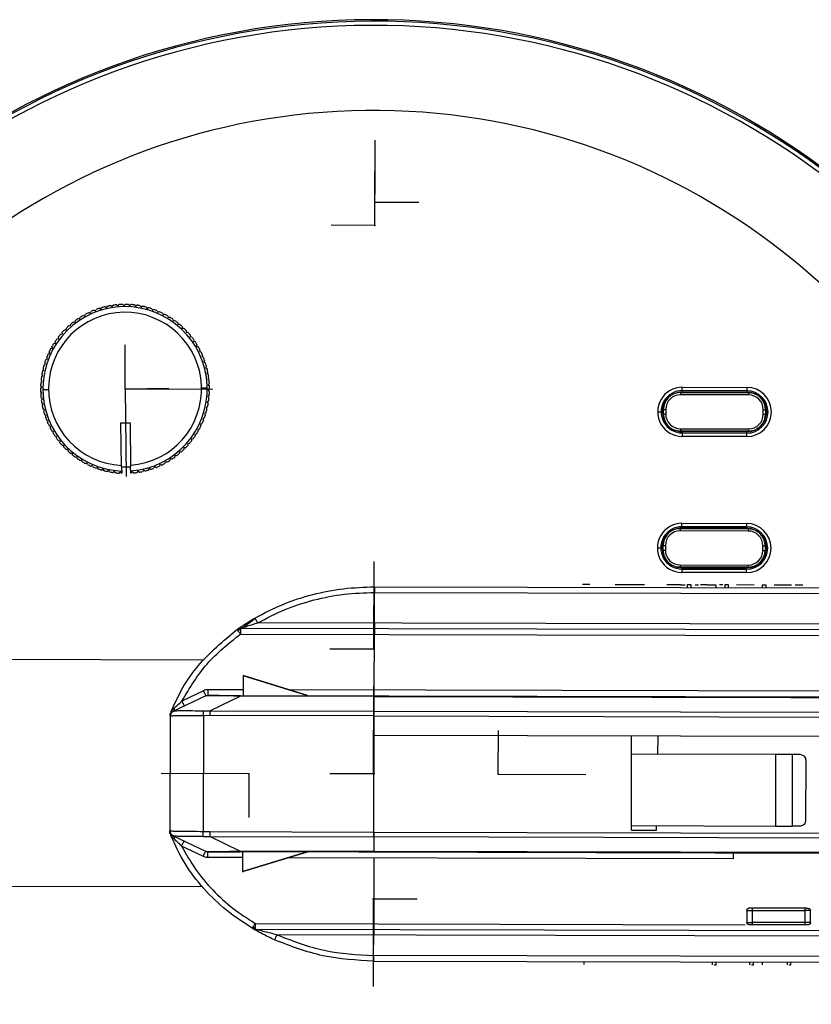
# Model space of a CAD drawing. Header units: millimetres. Extents: x -186 to 172, y -329 to -95.
# Tile 3 of 8: x -117 to -47, y -232 to -145. Entities that reach past the tile are written whole.
import ezdxf

# ---------------------------------------------------------------- set-up
doc = ezdxf.new("R2010")
doc.units = ezdxf.units.MM
doc.header["$PDSIZE"] = -1

msp = doc.modelspace()

# ---------------------------------------------------------------- linework, layer by layer
at = {"color": 7, "linetype": 'Continuous'}
for p, q in [((-85.288, -161.412), (-85.275, -155.943)), ((-85.293, -163.463), (-85.28, -157.993)), ((-85.288, -161.412), (-81.421, -161.422)), ((-85.293, -163.463), (-89.161, -163.453)), ((-107.329, -177.872), (-107.319, -174.004)), ((-107.329, -177.872), (-103.462, -177.819)), ((-107.329, -177.872), (-99.594, -177.891)), ((-107.329, -177.872), (-107.222, -185.607)), ((-85.386, -200.826), (-85.367, -193.091)), ((-85.386, -200.826), (-89.253, -200.817)), ((-85.413, -211.826), (-85.394, -204.091)), ((-85.363, -211.826), (-85.344, -204.091)), ((-74.413, -211.854), (-74.403, -207.986)), ((-74.413, -211.854), (-74.403, -207.986)), ((-96.413, -211.799), (-104.148, -211.78)), ((-96.413, -211.799), (-96.422, -215.667)), ((-85.413, -211.826), (-89.28, -211.817)), ((-85.363, -211.826), (-89.23, -211.817)), ((-74.413, -211.854), (-66.677, -211.873)), ((-74.413, -211.854), (-66.677, -211.873)), ((-85.44, -222.826), (-85.459, -230.562)), ((-85.44, -222.826), (-81.572, -222.836))]:
    msp.add_line(p, q, dxfattribs=at)
at = {"color": 7, "linetype": 'Continuous', "lineweight": 25}
for p, q in [((-110.071, -170.945), (-109.937, -171.006)), ((-109.937, -171.006), (-109.876, -170.871)), ((-109.581, -170.771), (-109.451, -170.841)), ((-109.451, -170.841), (-109.381, -170.71)), ((-109.081, -170.631), (-108.956, -170.71)), ((-108.956, -170.71), (-108.877, -170.585)), ((-108.571, -170.526), (-108.452, -170.614)), ((-108.452, -170.614), (-108.365, -170.495)), ((-108.056, -170.458), (-107.943, -170.553)), ((-107.943, -170.553), (-107.848, -170.44)), ((-107.537, -170.425), (-107.431, -170.528)), ((-107.431, -170.528), (-107.328, -170.422)), ((-107.017, -170.429), (-106.918, -170.539)), ((-106.918, -170.539), (-106.808, -170.44)), ((-106.498, -170.469), (-106.408, -170.585)), ((-106.408, -170.585), (-106.291, -170.495)), ((-105.984, -170.545), (-105.902, -170.667)), ((-105.902, -170.667), (-105.779, -170.585)), ((-105.476, -170.656), (-105.403, -170.784)), ((-105.403, -170.784), (-105.274, -170.711)), ((-104.977, -170.803), (-104.913, -170.936)), ((-104.913, -170.936), (-104.78, -170.872)), ((-104.49, -170.984), (-104.435, -171.122)), ((-111.728, -171.991), (-111.707, -171.844)), ((-111.452, -171.667), (-111.307, -171.698)), ((-111.307, -171.698), (-111.276, -171.554)), ((-111.009, -171.394), (-110.867, -171.436)), ((-110.867, -171.436), (-110.826, -171.294)), ((-110.548, -171.153), (-110.409, -171.204)), ((-110.409, -171.204), (-110.358, -171.066)), ((-104.435, -171.122), (-104.298, -171.067)), ((-104.016, -171.199), (-103.971, -171.34)), ((-103.971, -171.34), (-103.83, -171.295)), ((-103.559, -171.447), (-103.524, -171.59)), ((-103.524, -171.59), (-103.38, -171.555)), ((-103.12, -171.725), (-103.095, -171.871)), ((-103.095, -171.871), (-102.949, -171.846)), ((-112.652, -172.659), (-112.504, -172.66)), ((-112.504, -172.66), (-112.503, -172.512)), ((-112.275, -172.301), (-112.128, -172.312)), ((-112.128, -172.312), (-112.117, -172.164)), ((-111.874, -171.969), (-111.728, -171.991)), ((-102.701, -172.034), (-102.686, -172.181)), ((-102.686, -172.181), (-102.539, -172.166)), ((-102.305, -172.371), (-102.301, -172.519)), ((-102.301, -172.519), (-102.153, -172.514)), ((-101.934, -172.735), (-101.939, -172.882)), ((-113.325, -173.451), (-113.179, -173.431)), ((-113.179, -173.431), (-113.199, -173.285)), ((-113.002, -173.043), (-112.855, -173.034)), ((-112.855, -173.034), (-112.865, -172.886)), ((-101.939, -172.882), (-101.792, -172.888)), ((-101.589, -173.124), (-101.605, -173.27)), ((-101.605, -173.27), (-101.458, -173.286)), ((-101.271, -173.536), (-101.297, -173.681)), ((-113.882, -174.329), (-113.74, -174.288)), ((-113.74, -174.288), (-113.78, -174.146)), ((-113.619, -173.88), (-113.475, -173.85)), ((-113.475, -173.85), (-113.505, -173.705)), ((-101.297, -173.681), (-101.152, -173.707)), ((-100.984, -173.969), (-101.02, -174.112)), ((-101.02, -174.112), (-100.877, -174.148)), ((-100.727, -174.421), (-100.773, -174.561)), ((-114.312, -175.275), (-114.177, -175.215)), ((-114.177, -175.215), (-114.236, -175.08)), ((-114.114, -174.794), (-113.975, -174.744)), ((-113.975, -174.744), (-114.025, -174.605)), ((-100.773, -174.561), (-100.633, -174.607)), ((-100.502, -174.89), (-100.558, -175.027)), ((-100.558, -175.027), (-100.421, -175.082)), ((-114.605, -176.272), (-114.48, -176.194)), ((-114.48, -176.194), (-114.557, -176.069)), ((-114.476, -175.768), (-114.345, -175.7)), ((-114.345, -175.7), (-114.414, -175.569)), ((-100.311, -175.373), (-100.376, -175.506)), ((-100.376, -175.506), (-100.243, -175.571)), ((-100.153, -175.869), (-100.228, -175.997)), ((-100.228, -175.997), (-100.1, -176.071)), ((-114.699, -176.784), (-114.579, -176.697)), ((-114.579, -176.697), (-114.666, -176.577)), ((-100.031, -176.374), (-100.114, -176.497)), ((-100.114, -176.497), (-99.992, -176.58)), ((-99.944, -176.887), (-100.036, -177.003)), ((-100.036, -177.003), (-99.92, -177.095)), ((-114.779, -177.82), (-114.672, -177.718)), ((-114.672, -177.718), (-114.774, -177.611)), ((-114.757, -177.3), (-114.644, -177.206)), ((-114.644, -177.206), (-114.738, -177.092)), ((-100.58, -177.779), (-100.08, -177.772)), ((-99.894, -177.405), (-99.993, -177.514)), ((-99.993, -177.514), (-99.884, -177.613)), ((-99.879, -177.924), (-99.986, -178.027)), ((-58.18, -178.143), (-58.179, -177.728)), ((-58.179, -177.728), (-52.479, -177.742)), ((-52.479, -177.742), (-52.48, -178.158)), ((-114.665, -178.23), (-114.775, -178.131)), ((-114.764, -178.34), (-114.665, -178.23)), ((-114.622, -178.741), (-114.738, -178.65)), ((-114.714, -178.857), (-114.622, -178.741)), ((-114.078, -177.966), (-114.578, -177.973)), ((-99.901, -178.444), (-100.015, -178.539)), ((-100.015, -178.539), (-99.92, -178.652)), ((-99.986, -178.027), (-99.884, -178.133)), ((-58.524, -178.202), (-58.18, -178.168)), ((-58.338, -178.191), (-58.339, -178.391)), ((-52.339, -178.406), (-58.339, -178.391)), ((-58.338, -178.191), (-52.338, -178.206)), ((-52.48, -178.158), (-58.18, -178.143)), ((-58.18, -178.168), (-52.48, -178.183)), ((-52.479, -178.041), (-58.179, -178.027)), ((-52.338, -178.206), (-52.339, -178.406)), ((-114.544, -179.248), (-114.666, -179.165)), ((-114.627, -179.37), (-114.544, -179.248)), ((-114.43, -179.748), (-114.558, -179.673)), ((-100.053, -179.472), (-100.178, -179.55)), ((-100.178, -179.55), (-100.101, -179.676)), ((-99.959, -178.961), (-100.079, -179.047)), ((-100.079, -179.047), (-99.992, -179.167)), ((-59.843, -180.088), (-59.842, -179.688)), ((-59.842, -179.688), (-59.642, -179.688)), ((-114.505, -179.875), (-114.43, -179.748)), ((-114.282, -180.238), (-114.415, -180.173)), ((-114.347, -180.371), (-114.282, -180.238)), ((-100.346, -180.469), (-100.482, -180.529)), ((-100.482, -180.529), (-100.422, -180.664)), ((-100.182, -179.976), (-100.313, -180.045)), ((-100.313, -180.045), (-100.244, -180.175)), ((-60.35, -179.888), (-59.934, -179.889)), ((-59.843, -180.088), (-59.643, -180.088)), ((-59.642, -179.688), (-59.643, -180.088)), ((-51.043, -180.109), (-51.042, -179.709)), ((-51.043, -180.109), (-50.843, -180.11)), ((-51.042, -179.709), (-50.842, -179.71)), ((-50.842, -179.71), (-50.843, -180.11)), ((-114.1, -180.718), (-114.237, -180.662)), ((-114.156, -180.855), (-114.1, -180.718)), ((-113.885, -181.183), (-114.026, -181.137)), ((-113.931, -181.323), (-113.885, -181.183)), ((-107.687, -180.877), (-106.887, -180.866)), ((-107.634, -184.749), (-107.687, -180.877)), ((-106.887, -180.866), (-106.834, -184.754)), ((-100.776, -181.416), (-100.918, -181.456)), ((-100.545, -180.95), (-100.684, -181)), ((-100.684, -181), (-100.634, -181.139)), ((-58.346, -181.391), (-58.347, -181.591)), ((-58.346, -181.391), (-52.346, -181.406)), ((-52.346, -181.406), (-52.347, -181.606)), ((-113.638, -181.632), (-113.781, -181.596)), ((-113.675, -181.776), (-113.638, -181.632)), ((-113.361, -182.063), (-113.506, -182.037)), ((-113.387, -182.209), (-113.361, -182.063)), ((-101.039, -181.864), (-101.184, -181.894)), ((-101.184, -181.894), (-101.153, -182.039)), ((-100.918, -181.456), (-100.878, -181.598)), ((-58.188, -181.618), (-58.579, -181.573)), ((-52.347, -181.606), (-58.347, -181.591)), ((-58.188, -181.643), (-58.189, -182.059)), ((-52.489, -182.073), (-58.189, -182.059)), ((-52.488, -181.633), (-58.188, -181.618)), ((-58.188, -181.643), (-52.488, -181.658)), ((-58.188, -181.76), (-52.488, -181.774)), ((-52.489, -182.073), (-52.488, -181.658)), ((-113.054, -182.474), (-113.2, -182.458)), ((-113.07, -182.621), (-113.054, -182.474)), ((-112.719, -182.862), (-112.866, -182.856)), ((-112.724, -183.01), (-112.719, -182.862)), ((-102.154, -183.084), (-102.155, -183.232)), ((-102.006, -183.085), (-102.154, -183.084)), ((-101.656, -182.701), (-101.803, -182.711)), ((-101.803, -182.711), (-101.793, -182.858)), ((-101.333, -182.293), (-101.479, -182.313)), ((-101.479, -182.313), (-101.459, -182.46)), ((-112.357, -183.226), (-112.505, -183.23)), ((-112.353, -183.373), (-112.357, -183.226)), ((-111.972, -183.564), (-112.119, -183.578)), ((-111.957, -183.711), (-111.972, -183.564)), ((-111.563, -183.874), (-111.709, -183.899)), ((-111.538, -184.019), (-111.563, -183.874)), ((-102.93, -183.754), (-102.951, -183.9)), ((-102.784, -183.775), (-102.93, -183.754)), ((-102.53, -183.433), (-102.541, -183.58)), ((-102.383, -183.443), (-102.53, -183.433)), ((-111.134, -184.154), (-111.278, -184.19)), ((-111.099, -184.298), (-111.134, -184.154)), ((-110.687, -184.404), (-110.828, -184.45)), ((-110.642, -184.545), (-110.687, -184.404)), ((-110.223, -184.623), (-110.36, -184.678)), ((-110.168, -184.76), (-110.223, -184.623)), ((-109.745, -184.808), (-109.878, -184.872)), ((-109.681, -184.941), (-109.745, -184.808)), ((-107.634, -184.749), (-106.834, -184.738)), ((-107.634, -184.749), (-107.626, -185.316)), ((-106.826, -185.305), (-106.834, -184.738)), ((-106.834, -184.754), (-106.834, -184.754)), ((-104.721, -184.739), (-104.782, -184.873)), ((-104.587, -184.799), (-104.721, -184.739)), ((-104.249, -184.54), (-104.3, -184.679)), ((-104.11, -184.591), (-104.249, -184.54)), ((-103.791, -184.309), (-103.832, -184.451)), ((-103.649, -184.35), (-103.791, -184.309)), ((-103.351, -184.046), (-103.382, -184.191)), ((-103.206, -184.078), (-103.351, -184.046)), ((-109.255, -184.96), (-109.384, -185.033)), ((-109.182, -185.088), (-109.255, -184.96)), ((-108.756, -185.077), (-108.879, -185.159)), ((-108.674, -185.2), (-108.756, -185.077)), ((-108.25, -185.159), (-108.367, -185.25)), ((-108.16, -185.276), (-108.25, -185.159)), ((-107.74, -185.205), (-107.85, -185.304)), ((-107.641, -185.316), (-107.74, -185.205)), ((-107.641, -185.316), (-107.626, -185.316)), ((-106.826, -185.305), (-106.81, -185.304)), ((-106.715, -185.191), (-106.81, -185.304)), ((-106.602, -185.287), (-106.715, -185.191)), ((-106.206, -185.131), (-106.293, -185.25)), ((-106.087, -185.218), (-106.206, -185.131)), ((-105.702, -185.035), (-105.781, -185.16)), ((-105.577, -185.113), (-105.702, -185.035)), ((-105.207, -184.904), (-105.277, -185.034)), ((-105.077, -184.974), (-105.207, -184.904)), ((-58.209, -190.143), (-58.208, -189.728)), ((-52.509, -190.041), (-58.209, -190.027)), ((-58.208, -189.728), (-52.508, -189.742)), ((-52.508, -189.742), (-52.509, -190.157)), ((-58.553, -190.202), (-58.209, -190.168)), ((-58.368, -190.191), (-58.369, -190.391)), ((-52.369, -190.406), (-58.369, -190.391)), ((-58.368, -190.191), (-52.368, -190.206)), ((-52.509, -190.157), (-58.209, -190.143)), ((-58.209, -190.168), (-52.509, -190.182)), ((-52.368, -190.206), (-52.369, -190.406)), ((-59.873, -192.087), (-59.872, -191.687)), ((-59.872, -191.687), (-59.672, -191.688)), ((-59.672, -191.688), (-59.673, -192.088)), ((-51.073, -192.109), (-51.072, -191.709)), ((-51.072, -191.709), (-50.872, -191.71)), ((-50.872, -191.71), (-50.873, -192.11)), ((-60.379, -191.888), (-59.963, -191.889)), ((-59.873, -192.087), (-59.673, -192.088)), ((-51.073, -192.109), (-50.873, -192.11)), ((-58.218, -193.618), (-58.609, -193.572)), ((-58.376, -193.391), (-52.376, -193.406)), ((-58.376, -193.391), (-58.376, -193.591)), ((-52.376, -193.406), (-52.376, -193.606)), ((-52.376, -193.606), (-58.376, -193.591)), ((-58.218, -193.643), (-58.219, -194.059)), ((-52.519, -194.073), (-58.219, -194.059)), ((-52.518, -193.632), (-58.218, -193.618)), ((-58.218, -193.643), (-52.518, -193.657)), ((-58.218, -193.76), (-52.518, -193.774)), ((-52.519, -194.073), (-52.518, -193.657)), ((-66.322, -195.133), (-66.976, -195.132)), ((-61.518, -195.145), (-64.109, -195.139)), ((-58.332, -195.153), (-57.925, -195.154)), ((-57.751, -195.155), (-57.751, -195.405)), ((-57.407, -195.405), (-57.406, -195.155)), ((-55.205, -195.411), (-55.204, -195.161)), ((-54.441, -195.163), (-54.442, -195.413)), ((-54.098, -195.414), (-54.097, -195.164)), ((-51.849, -195.169), (-53.385, -195.165)), ((-51.136, -195.171), (-51.137, -195.421)), ((-50.793, -195.422), (-50.792, -195.172)), ((-48.544, -195.177), (-50.08, -195.173)), ((-47.559, -195.18), (-48.214, -195.178)), ((-85.329, -198.531), (-85.322, -195.822)), ((-85.322, -195.822), (-20.617, -195.982)), ((-85.321, -195.327), (-15.615, -195.499)), ((-13.209, -198.709), (-95.627, -198.506)), ((-97.451, -199.091), (-97.313, -199.021)), ((-97.366, -199.208), (-97.289, -199.091)), ((-97.313, -199.021), (-97.159, -198.997)), ((-97.289, -199.091), (-97.16, -199.142)), ((-97.224, -199.054), (-97.208, -198.957)), ((-97.2, -199.133), (-97.208, -199.109)), ((-97.16, -199.493), (-12.175, -199.703)), ((-12.174, -199.207), (-97.159, -198.997)), ((-85.343, -204.431), (-85.331, -199.522)), ((-100.339, -201.789), (-158.438, -201.646)), ((-96.898, -203.147), (-96.903, -204.886)), ((-91.308, -204.9), (-96.899, -203.163)), ((-96.83, -203.163), (-96.898, -203.147)), ((-91.232, -204.903), (-96.83, -203.163)), ((-100.421, -204.492), (-102.306, -205.392)), ((-96.902, -204.402), (-99.988, -204.395)), ((-28.578, -204.571), (-92.811, -204.412)), ((-100.206, -204.939), (-103.055, -206.3)), ((-97.159, -204.969), (-99.833, -206.245)), ((-85.345, -204.998), (-97.159, -204.969)), ((-97.154, -204.897), (-11.908, -205.108)), ((-85.348, -206.281), (-85.345, -204.998)), ((-103.064, -206.304), (-103.055, -206.3)), ((-100.419, -206.247), (-99.833, -206.245)), ((-99.833, -206.245), (-85.348, -206.281)), ((-85.348, -206.281), (-11.709, -206.462)), ((-103.349, -206.754), (-103.374, -216.81)), ((-103.338, -206.75), (-103.349, -206.754)), ((-100.401, -206.688), (-100.426, -216.891)), ((-99.838, -206.674), (-100.401, -206.688)), ((-85.349, -206.71), (-99.838, -206.674)), ((-85.374, -216.946), (-85.349, -206.71)), ((-85.349, -206.71), (-11.665, -206.892)), ((-11.647, -208.608), (-85.353, -208.426)), ((-62.668, -216.782), (-62.647, -208.482)), ((-60.34, -210.088), (-60.312, -208.488)), ((-49.925, -210.114), (-62.651, -210.082)), ((-49.94, -216.414), (-49.925, -210.114)), ((-48.464, -216.418), (-48.448, -210.118)), ((-47.742, -210.119), (-48.448, -210.118)), ((-47.29, -210.62), (-47.304, -215.92)), ((-103.374, -216.81), (-103.363, -216.814)), ((-103.365, -217.007), (-103.302, -217.249)), ((-100.426, -216.891), (-99.863, -216.908)), ((-99.863, -216.908), (-85.374, -216.943)), ((-85.374, -216.946), (-31.456, -217.079)), ((-62.668, -216.782), (-60.458, -216.788)), ((-62.667, -216.382), (-49.94, -216.414)), ((-60.458, -216.788), (-60.451, -216.388)), ((-47.758, -216.419), (-48.464, -216.418)), ((-103.091, -217.262), (-103.083, -217.266)), ((-103.083, -217.266), (-100.239, -218.64)), ((-100.447, -217.331), (-99.86, -217.336)), ((-97.193, -218.626), (-99.86, -217.336)), ((-99.86, -217.336), (-85.375, -217.372)), ((-85.375, -217.37), (-85.378, -218.656)), ((-31.457, -217.504), (-85.375, -217.37)), ((-100.457, -219.086), (-102.338, -218.177)), ((-85.378, -218.655), (-97.193, -218.626)), ((-14.37, -218.902), (-97.188, -218.697)), ((-96.941, -220.448), (-96.937, -218.709)), ((-91.342, -218.723), (-96.941, -220.433)), ((-91.266, -218.721), (-96.873, -220.433)), ((-14.37, -218.831), (-85.378, -218.656)), ((-96.938, -219.194), (-100.024, -219.186)), ((-53.675, -219.3), (-92.847, -219.204)), ((-85.38, -219.222), (-85.394, -225.031)), ((-96.941, -220.448), (-96.873, -220.433)), ((-100.481, -221.789), (-158.487, -221.646)), ((-52.499, -223.858), (-52.502, -224.912)), ((-52.002, -224.913), (-51.999, -223.859)), ((-47.373, -223.67), (-51.999, -223.659)), ((-51.999, -223.859), (-47.373, -223.87)), ((-47.373, -223.87), (-47.376, -224.925)), ((-46.876, -224.926), (-46.873, -223.871)), ((-95.98, -225.483), (-96.103, -225.43)), ((-95.96, -225.413), (-96.027, -225.306)), ((-95.848, -225.501), (-95.98, -225.483)), ((-95.848, -225.501), (-13.169, -225.705)), ((-95.847, -225.005), (-52.649, -225.112)), ((-47.376, -224.925), (-52.002, -224.913)), ((-47.376, -225.125), (-52.002, -225.113)), ((-14.5, -226.197), (-93.939, -226.001)), ((-85.401, -227.831), (-85.397, -226.022)), ((-20.696, -227.99), (-85.401, -227.831)), ((-85.402, -228.326), (-15.697, -228.498)), ((-66.859, -228.362), (-66.859, -228.612)), ((-55.551, -228.39), (-55.552, -228.64)), ((-55.207, -228.641), (-55.207, -228.391)), ((-52.246, -228.398), (-52.247, -228.648)), ((-51.902, -228.649), (-51.902, -228.399)), ((-51.139, -228.401), (-51.139, -228.651)), ((-48.937, -228.406), (-48.938, -228.656)), ((-48.593, -228.657), (-48.593, -228.407))]:
    msp.add_line(p, q, dxfattribs=at)
at = {"color": 7, "linetype": 'Continuous', "lineweight": 25, "flags": 128}
for points in [[(-52.48, -178.183), (-52.143, -178.217), (-52.101, -178.226)], [(-52.051, -181.577), (-52.152, -181.6), (-52.488, -181.633)], [(-52.509, -190.182), (-52.173, -190.216), (-52.131, -190.226)], [(-52.08, -193.577), (-52.181, -193.6), (-52.518, -193.632)], [(-85.345, -204.998), (-48.623, -205.088), (-11.89, -205.179)]]:
    msp.add_lwpolyline(points, dxfattribs=at)
at = {"color": 7, "linetype": 'Continuous', "lineweight": 25}
for centre, radius, start, end in [((-85.413, -211.826), 66.5, 14.25186, 171.16451), ((-85.413, -211.826), 66.367, 14.25662, 171.19244), ((-85.413, -211.826), 65.997, 14.36356, 171.14349), ((-85.413, -211.826), 58.5, 16.2625, 170.01611), ((-107.329, -177.872), 7.25, 273.95324, 267.62773), ((-107.329, -177.872), 7.45, 111.59807, 113.99119), ((-107.329, -177.872), 7.45, 107.59807, 109.99119), ((-107.329, -177.872), 7.45, 103.59807, 105.99119), ((-107.329, -177.872), 7.45, 99.59807, 101.99119), ((-107.329, -177.872), 7.45, 95.59807, 97.99119), ((-107.329, -177.872), 7.45, 91.59807, 93.99119), ((-107.329, -177.872), 7.45, 87.59807, 89.99119), ((-107.329, -177.872), 7.45, 83.59807, 85.99119), ((-107.329, -177.872), 7.45, 79.59807, 81.99119), ((-107.329, -177.872), 7.45, 75.59807, 77.99119), ((-107.329, -177.872), 7.45, 71.59807, 73.99119), ((-107.329, -177.872), 7.45, 67.59807, 69.99119), ((-107.329, -177.872), 6.75, 274.19192, 267.39733), ((-107.329, -177.872), 7.45, 123.59807, 125.99119), ((-107.329, -177.872), 7.45, 119.59807, 121.99119), ((-107.329, -177.872), 7.45, 115.59807, 117.99119), ((-107.329, -177.872), 7.45, 63.59807, 65.99119), ((-107.329, -177.872), 7.45, 59.59807, 61.99119), ((-107.329, -177.872), 7.45, 55.59807, 57.99119), ((-107.329, -177.872), 7.45, 51.59807, 53.99119), ((-107.329, -177.872), 7.45, 135.59807, 137.99119), ((-107.329, -177.872), 7.45, 131.59807, 133.99119), ((-107.329, -177.872), 7.45, 127.59807, 129.99119), ((-107.329, -177.872), 7.45, 47.59807, 49.99119), ((-107.329, -177.872), 7.45, 43.59807, 45.99119), ((-107.329, -177.872), 7.45, 143.59807, 145.99119), ((-107.329, -177.872), 7.45, 139.59807, 141.99119), ((-107.329, -177.872), 7.45, 39.59807, 41.99119), ((-107.329, -177.872), 7.45, 35.59807, 37.99119), ((-107.329, -177.872), 7.45, 151.59807, 153.99119), ((-107.329, -177.872), 7.45, 147.59807, 149.99119), ((-107.329, -177.872), 7.45, 31.59807, 33.99119), ((-107.329, -177.872), 7.45, 27.59807, 29.99119), ((-107.329, -177.872), 7.45, 159.59807, 161.99119), ((-107.329, -177.872), 7.45, 155.59807, 157.99119), ((-107.329, -177.872), 7.45, 23.59807, 25.99119), ((-107.329, -177.872), 7.45, 19.59807, 21.99119), ((-107.329, -177.872), 7.45, 163.59807, 165.99119), ((-107.329, -177.872), 7.45, 15.59807, 17.99119), ((-107.329, -177.872), 7.45, 11.59807, 13.99119), ((-107.329, -177.872), 7.45, 171.59807, 173.99119), ((-107.329, -177.872), 7.45, 167.59807, 169.99119), ((-107.329, -177.872), 7.45, 7.59807, 9.99119), ((-107.329, -177.872), 7.45, 179.59807, 181.99119), ((-107.329, -177.872), 7.45, 175.59807, 177.99119), ((-107.329, -177.872), 7.45, 3.59807, 5.99119), ((-107.329, -177.872), 7.45, 359.59807, 1.99119), ((-58.184, -179.893), 2.166, 89.8586, 269.8586), ((-52.484, -179.908), 2.166, 269.8586, 89.8586), ((-107.329, -177.872), 7.45, 183.59807, 185.99119), ((-107.329, -177.872), 7.45, 351.59807, 353.99119), ((-107.329, -177.872), 7.45, 355.59807, 357.99119), ((-58.184, -179.893), 1.866, 89.8586, 269.8586), ((-58.184, -179.893), 1.75, 140.28868, 221.7997), ((-58.342, -179.691), 1.5, 89.8586, 179.8586), ((-58.342, -179.691), 1.3, 89.8586, 179.8586), ((-58.184, -179.893), 1.75, 89.8586, 115.81881), ((-52.484, -179.908), 1.866, 269.8586, 89.8586), ((-52.484, -179.908), 1.75, 269.8586, 89.8586), ((-52.342, -179.706), 1.3, 359.8586, 89.8586), ((-52.342, -179.706), 1.5, 359.8586, 89.8586), ((-107.329, -177.872), 7.45, 187.59807, 189.99119), ((-107.329, -177.872), 7.45, 191.59807, 193.99119), ((-107.329, -177.872), 7.45, 343.59807, 345.99119), ((-107.329, -177.872), 7.45, 347.59807, 349.99119), ((-58.184, -179.893), 1.725, 154.74998, 205.55304), ((-52.484, -179.908), 1.725, 326.11316, 32.59122), ((-107.329, -177.872), 7.45, 195.59807, 197.99119), ((-107.329, -177.872), 7.45, 199.59807, 201.99119), ((-107.329, -177.872), 7.45, 339.59807, 341.99119), ((-58.343, -180.091), 1.5, 179.8586, 269.8586), ((-58.343, -180.091), 1.3, 179.8586, 269.8586), ((-52.343, -180.106), 1.5, 269.8586, 359.8586), ((-52.343, -180.106), 1.3, 269.8586, 359.8586), ((-107.329, -177.872), 7.45, 203.59807, 205.99119), ((-107.329, -177.872), 7.45, 207.59807, 209.99119), ((-107.329, -177.872), 7.45, 331.59807, 333.99119), ((-107.329, -177.872), 7.45, 335.59807, 337.99119), ((-58.184, -179.893), 1.75, 240.50144, 269.8586), ((-107.329, -177.872), 7.45, 211.59807, 213.99119), ((-107.329, -177.872), 7.45, 215.59807, 217.99119), ((-107.329, -177.872), 7.45, 323.59807, 325.99119), ((-107.329, -177.872), 7.45, 327.59807, 329.99119), ((-107.329, -177.872), 7.45, 219.59807, 221.99119), ((-107.329, -177.872), 7.45, 223.59807, 225.99119), ((-107.329, -177.872), 7.45, 315.59807, 317.99119), ((-107.329, -177.872), 7.45, 319.59807, 321.99119), ((-107.329, -177.872), 7.45, 227.59807, 229.99119), ((-107.329, -177.872), 7.45, 231.59807, 233.99119), ((-107.329, -177.872), 7.45, 235.59807, 237.99119), ((-107.329, -177.872), 7.45, 303.59807, 305.99119), ((-107.329, -177.872), 7.45, 307.59807, 309.99119), ((-107.329, -177.872), 7.45, 311.59807, 313.99119), ((-107.329, -177.872), 7.45, 239.59807, 241.99119), ((-107.329, -177.872), 7.45, 243.59807, 245.99119), ((-107.329, -177.872), 7.45, 247.59807, 249.99119), ((-107.329, -177.872), 7.45, 287.59807, 289.99119), ((-107.329, -177.872), 7.45, 291.59807, 293.99119), ((-107.329, -177.872), 7.45, 295.59807, 297.99119), ((-107.329, -177.872), 7.45, 299.59807, 301.99119), ((-107.329, -177.872), 7.45, 251.59807, 253.99119), ((-107.329, -177.872), 7.45, 255.59807, 257.99119), ((-107.329, -177.872), 7.45, 259.59807, 261.99119), ((-107.329, -177.872), 7.45, 263.59807, 265.99119), ((-107.329, -177.872), 7.45, 275.59807, 277.99119), ((-107.329, -177.872), 7.45, 279.59807, 281.99119), ((-107.329, -177.872), 7.45, 283.59807, 285.99119), ((-58.213, -191.893), 2.166, 89.8586, 269.8586), ((-58.213, -191.893), 1.866, 89.8586, 269.8586), ((-52.513, -191.907), 2.166, 269.8586, 89.8586), ((-52.513, -191.907), 1.866, 269.8586, 89.8586), ((-58.213, -191.893), 1.75, 140.28843, 221.79943), ((-58.372, -191.691), 1.5, 89.8586, 179.8586), ((-58.372, -191.691), 1.3, 89.8586, 179.8586), ((-58.213, -191.893), 1.75, 89.8586, 115.81906), ((-52.513, -191.907), 1.75, 269.8586, 89.8586), ((-52.372, -191.706), 1.3, 359.8586, 89.8586), ((-52.372, -191.706), 1.5, 359.8586, 89.8586), ((-58.213, -191.893), 1.725, 154.75015, 205.553), ((-52.513, -191.907), 1.725, 326.11302, 32.59143), ((-58.373, -192.091), 1.5, 179.8586, 269.8586), ((-58.373, -192.091), 1.3, 179.8586, 269.8586), ((-52.373, -192.106), 1.3, 269.8586, 359.8586), ((-52.373, -192.106), 1.5, 269.8586, 359.8586), ((-58.213, -191.893), 1.75, 240.5017, 269.8586), ((-85.413, -211.826), 66.5, 188.50731, 345.49099), ((-85.413, -211.826), 66.367, 188.52475, 345.43605), ((-85.413, -211.826), 65.997, 188.5737, 345.36727), ((-85.413, -211.826), 58.5, 189.70109, 343.42552)]:
    msp.add_arc(centre, radius, start, end, dxfattribs=at)
for points in [[(-58.332, -195.153), (-58.446, -195.153), (-58.672, -195.152), (-58.996, -195.151), (-59.292, -195.151), (-59.451, -195.15), (-59.53, -195.15)], [(-57.578, -195.155), (-57.601, -195.155), (-57.646, -195.155), (-57.703, -195.155), (-57.743, -195.155), (-57.748, -195.155), (-57.751, -195.155)], [(-57.406, -195.155), (-57.409, -195.155), (-57.414, -195.155), (-57.454, -195.155), (-57.511, -195.155), (-57.556, -195.155), (-57.578, -195.155)], [(-55.998, -195.159), (-56.051, -195.159), (-56.157, -195.158), (-56.309, -195.158), (-56.451, -195.158), (-56.53, -195.158), (-56.569, -195.157)], [(-54.269, -195.163), (-54.292, -195.163), (-54.337, -195.163), (-54.394, -195.163), (-54.434, -195.163), (-54.439, -195.163), (-54.441, -195.163)], [(-54.097, -195.164), (-54.1, -195.164), (-54.105, -195.164), (-54.145, -195.163), (-54.201, -195.163), (-54.247, -195.163), (-54.269, -195.163)], [(-85.321, -195.327), (-85.321, -195.334), (-85.321, -195.349), (-85.321, -195.463), (-85.322, -195.627), (-85.322, -195.757), (-85.322, -195.822)], [(-85.329, -198.531), (-85.329, -198.596), (-85.329, -198.726), (-85.33, -198.89), (-85.33, -199.004), (-85.33, -199.019), (-85.33, -199.026)], [(-85.33, -199.026), (-85.33, -199.019), (-85.33, -199.004), (-85.33, -198.89), (-85.329, -198.726), (-85.329, -198.596), (-85.329, -198.531)], [(-97.159, -198.997), (-97.159, -198.999), (-97.159, -199.003), (-97.159, -199.032), (-97.159, -199.077), (-97.16, -199.121), (-97.16, -199.142)], [(-97.16, -199.142), (-97.16, -199.166), (-97.16, -199.215), (-97.16, -199.302), (-97.16, -199.395), (-97.16, -199.46), (-97.16, -199.493)], [(-85.331, -199.522), (-85.331, -199.457), (-85.331, -199.327), (-85.33, -199.163), (-85.33, -199.049), (-85.33, -199.034), (-85.33, -199.026)], [(-85.33, -199.026), (-85.33, -199.034), (-85.33, -199.049), (-85.33, -199.163), (-85.331, -199.327), (-85.331, -199.457), (-85.331, -199.522)], [(-100.421, -204.492), (-100.393, -204.551), (-100.337, -204.669), (-100.266, -204.816), (-100.216, -204.919), (-100.209, -204.933), (-100.206, -204.939)], [(-99.989, -204.89), (-99.989, -204.883), (-99.989, -204.868), (-99.989, -204.754), (-99.988, -204.59), (-99.988, -204.46), (-99.988, -204.395)], [(-102.091, -205.839), (-102.094, -205.832), (-102.101, -205.819), (-102.151, -205.716), (-102.222, -205.568), (-102.278, -205.451), (-102.306, -205.392)], [(-100.206, -204.939), (-100.171, -204.925), (-100.101, -204.896), (-100.026, -204.892), (-99.989, -204.89)], [(-97.154, -204.897), (-97.155, -204.9), (-97.157, -204.907), (-97.158, -204.948), (-97.159, -204.969)], [(-85.345, -204.998), (-85.345, -204.977), (-85.345, -204.936), (-85.345, -204.93), (-85.344, -204.926)], [(-85.345, -204.998), (-85.345, -204.977), (-85.344, -204.935), (-85.344, -204.929), (-85.344, -204.926)], [(-103.064, -206.304), (-103.105, -206.328), (-103.186, -206.375), (-103.277, -206.485), (-103.337, -206.613), (-103.345, -206.707), (-103.349, -206.754)], [(-99.833, -206.245), (-99.833, -206.27), (-99.835, -206.32), (-99.836, -206.425), (-99.838, -206.545), (-99.838, -206.631), (-99.838, -206.674)], [(-48.448, -210.118), (-48.568, -210.117), (-48.808, -210.117), (-49.195, -210.116), (-49.579, -210.115), (-49.809, -210.114), (-49.925, -210.114)], [(-47.742, -210.119), (-47.683, -210.127), (-47.564, -210.142), (-47.415, -210.258), (-47.31, -210.424), (-47.297, -210.555), (-47.29, -210.62)], [(-47.304, -215.92), (-47.31, -215.986), (-47.324, -216.117), (-47.43, -216.282), (-47.58, -216.397), (-47.698, -216.412), (-47.758, -216.419)], [(-103.091, -217.262), (-103.132, -217.238), (-103.213, -217.19), (-103.303, -217.08), (-103.363, -216.951), (-103.37, -216.857), (-103.374, -216.81)], [(-99.863, -216.908), (-99.863, -216.951), (-99.863, -217.036), (-99.863, -217.156), (-99.862, -217.262), (-99.861, -217.311), (-99.86, -217.336)], [(-85.374, -216.946), (-85.374, -216.988), (-85.374, -217.074), (-85.375, -217.192), (-85.375, -217.297), (-85.375, -217.346), (-85.375, -217.37)], [(-49.94, -216.414), (-49.825, -216.414), (-49.594, -216.415), (-49.211, -216.416), (-48.823, -216.417), (-48.584, -216.417), (-48.464, -216.418)], [(-102.338, -218.177), (-102.309, -218.118), (-102.252, -218.001), (-102.181, -217.854), (-102.13, -217.751), (-102.123, -217.738), (-102.12, -217.731)], [(-100.239, -218.64), (-100.243, -218.647), (-100.25, -218.66), (-100.3, -218.763), (-100.372, -218.91), (-100.429, -219.028), (-100.457, -219.086)], [(-100.023, -218.69), (-100.06, -218.688), (-100.135, -218.684), (-100.205, -218.655), (-100.239, -218.64)], [(-100.024, -219.186), (-100.024, -219.121), (-100.024, -218.991), (-100.023, -218.827), (-100.023, -218.713), (-100.023, -218.698), (-100.023, -218.69)], [(-97.193, -218.626), (-97.192, -218.647), (-97.191, -218.688), (-97.189, -218.694), (-97.188, -218.697)], [(-85.379, -218.726), (-85.379, -218.723), (-85.379, -218.717), (-85.378, -218.676), (-85.378, -218.655)], [(-85.378, -218.656), (-85.378, -218.676), (-85.379, -218.717), (-85.379, -218.723), (-85.379, -218.726)], [(-53.675, -219.3), (-53.675, -219.235), (-53.674, -219.105), (-53.674, -218.941), (-53.673, -218.827), (-53.673, -218.812), (-53.673, -218.805)], [(-52.499, -223.858), (-52.496, -223.831), (-52.49, -223.779), (-52.443, -223.713), (-52.377, -223.667), (-52.325, -223.661), (-52.299, -223.658)], [(-52.499, -223.858), (-52.492, -223.858), (-52.477, -223.858), (-52.361, -223.858), (-52.196, -223.858), (-52.065, -223.859), (-51.999, -223.859)], [(-51.999, -223.859), (-51.999, -223.833), (-51.999, -223.78), (-51.999, -223.714), (-51.999, -223.668), (-51.999, -223.662), (-51.999, -223.659)], [(-47.373, -223.67), (-47.373, -223.673), (-47.373, -223.679), (-47.373, -223.726), (-47.373, -223.792), (-47.373, -223.844), (-47.373, -223.87)], [(-46.873, -223.871), (-46.881, -223.871), (-46.896, -223.871), (-47.011, -223.871), (-47.176, -223.871), (-47.307, -223.87), (-47.373, -223.87)], [(-47.073, -223.671), (-47.046, -223.674), (-46.994, -223.68), (-46.928, -223.727), (-46.882, -223.793), (-46.876, -223.845), (-46.873, -223.871)], [(-95.847, -225.005), (-95.847, -225.038), (-95.847, -225.103), (-95.848, -225.196), (-95.848, -225.283), (-95.848, -225.331), (-95.848, -225.356)], [(-95.848, -225.356), (-95.848, -225.377), (-95.848, -225.421), (-95.848, -225.466), (-95.848, -225.495), (-95.848, -225.499), (-95.848, -225.501)], [(-85.395, -225.526), (-85.395, -225.534), (-85.395, -225.549), (-85.396, -225.663), (-85.396, -225.827), (-85.396, -225.957), (-85.397, -226.022)], [(-85.397, -226.022), (-85.396, -225.957), (-85.396, -225.827), (-85.396, -225.663), (-85.395, -225.549), (-85.395, -225.534), (-85.395, -225.526)], [(-85.395, -225.526), (-85.395, -225.519), (-85.395, -225.504), (-85.395, -225.39), (-85.395, -225.226), (-85.394, -225.096), (-85.394, -225.031)], [(-85.394, -225.031), (-85.394, -225.096), (-85.395, -225.226), (-85.395, -225.39), (-85.395, -225.504), (-85.395, -225.519), (-85.395, -225.526)], [(-52.502, -224.912), (-52.494, -224.912), (-52.479, -224.912), (-52.364, -224.912), (-52.198, -224.913), (-52.067, -224.913), (-52.002, -224.913)], [(-52.302, -225.112), (-52.328, -225.109), (-52.381, -225.103), (-52.447, -225.057), (-52.493, -224.991), (-52.499, -224.938), (-52.502, -224.912)], [(-52.002, -225.113), (-52.002, -225.11), (-52.002, -225.104), (-52.002, -225.058), (-52.002, -224.992), (-52.002, -224.939), (-52.002, -224.913)], [(-47.376, -224.925), (-47.376, -224.951), (-47.376, -225.003), (-47.376, -225.069), (-47.376, -225.116), (-47.376, -225.122), (-47.376, -225.125)], [(-46.876, -224.926), (-46.883, -224.926), (-46.898, -224.926), (-47.014, -224.925), (-47.179, -224.925), (-47.31, -224.925), (-47.376, -224.925)], [(-46.876, -224.926), (-46.879, -224.952), (-46.885, -225.004), (-46.931, -225.07), (-46.997, -225.117), (-47.05, -225.122), (-47.076, -225.125)], [(-85.401, -227.831), (-85.401, -227.896), (-85.401, -228.026), (-85.402, -228.19), (-85.402, -228.304), (-85.402, -228.319), (-85.402, -228.326)], [(-52.075, -228.649), (-52.052, -228.649), (-52.007, -228.649), (-51.95, -228.649), (-51.91, -228.649), (-51.905, -228.649), (-51.902, -228.649)], [(-48.765, -228.657), (-48.743, -228.657), (-48.698, -228.657), (-48.641, -228.657), (-48.601, -228.657), (-48.596, -228.657), (-48.593, -228.657)]]:
    msp.add_open_spline(points, degree=3, dxfattribs=at)
for points, knots in [([(-57.059, -195.156), (-56.989, -195.156), (-56.83, -195.157), (-56.734, -195.157), (-56.751, -195.157), (-56.755, -195.157)], [0, 0, 0, 0, 0.368458, 0.83691, 1, 1, 1, 1]), ([(-55.998, -195.159), (-55.919, -195.159), (-55.763, -195.159), (-55.551, -195.16), (-55.375, -195.16), (-55.258, -195.161), (-55.201, -195.161), (-55.21, -195.161), (-55.213, -195.161)], [0, 0, 0, 0, 0.192934, 0.380989, 0.564353, 0.744672, 0.933772, 1, 1, 1, 1]), ([(-54.616, -195.162), (-54.625, -195.162), (-54.733, -195.162), (-54.816, -195.162), (-54.891, -195.162)], [0, 0, 0, 0, 0.087889, 1, 1, 1, 1]), ([(-50.964, -195.171), (-50.987, -195.171), (-51.032, -195.171), (-51.09, -195.171), (-51.125, -195.171), (-51.141, -195.171), (-51.136, -195.171), (-51.136, -195.171)], [0, 0, 0, 0, 0.249974, 0.499948, 0.749922, 0.999896, 1, 1, 1, 1]), ([(-50.792, -195.172), (-50.795, -195.172), (-50.8, -195.172), (-50.84, -195.172), (-50.896, -195.171), (-50.942, -195.171), (-50.964, -195.171)], [0, 0, 0, 0, 0.249922, 0.499948, 0.749974, 1, 1, 1, 1]), ([(-95.877, -198.077), (-95.061, -197.65), (-93.429, -196.796), (-90.791, -195.958), (-88.079, -195.419), (-86.24, -195.357), (-85.321, -195.327)], [0, 0, 0, 0, 0.250139, 0.500156, 0.750099, 1, 1, 1, 1]), ([(-95.627, -198.506), (-94.831, -198.089), (-93.24, -197.256), (-90.666, -196.439), (-88.017, -195.912), (-86.22, -195.852), (-85.322, -195.822)], [0, 0, 0, 0, 0.249792, 0.49979, 0.74986, 1, 1, 1, 1]), ([(-85.321, -195.327), (-85.321, -195.334), (-85.321, -195.349), (-85.321, -195.463), (-85.322, -195.627), (-85.322, -195.757), (-85.322, -195.822)], [0, 0, 0, 0, 0.250597, 0.499785, 0.749188, 1, 1, 1, 1]), ([(-97.451, -199.091), (-97.447, -199.088), (-97.438, -199.081), (-97.359, -199.025), (-97.162, -198.887), (-96.666, -198.55), (-96.189, -198.264), (-95.877, -198.077)], [0, 0, 0, 0, 0.076599, 0.149154, 0.283105, 0.529682, 1, 1, 1, 1]), ([(-95.858, -198.107), (-96.047, -198.266), (-96.4, -198.565), (-96.754, -198.802), (-96.919, -198.913)], [0, 0, 0, 0, 0.533418, 1, 1, 1, 1]), ([(-96.919, -198.913), (-96.786, -198.868), (-96.374, -198.728), (-95.928, -198.595), (-95.627, -198.506)], [0, 0, 0, 0, 0.323591, 1, 1, 1, 1]), ([(-95.627, -198.506), (-95.658, -198.452), (-95.706, -198.368), (-95.764, -198.268), (-95.804, -198.2), (-95.836, -198.145), (-95.868, -198.091), (-95.873, -198.083), (-95.877, -198.077)], [0, 0, 0, 0, 0.239567, 0.368431, 0.5, 0.631568, 0.760433, 1, 1, 1, 1]), ([(-103.275, -206.316), (-102.945, -205.604), (-102.285, -204.181), (-100.474, -201.599), (-98.66, -200.093), (-97.451, -199.091)], [0, 0, 0, 0, 0.250558, 0.500919, 1, 1, 1, 1]), ([(-102.306, -205.392), (-101.627, -204.255), (-100.268, -201.978), (-98.197, -200.322), (-97.16, -199.493)], [0, 0, 0, 0, 0.499532, 1, 1, 1, 1]), ([(-97.366, -199.208), (-97.379, -199.189), (-97.405, -199.153), (-97.432, -199.117), (-97.448, -199.094), (-97.45, -199.092), (-97.451, -199.091)], [0, 0, 0, 0, 0.262598, 0.519791, 0.766814, 1, 1, 1, 1]), ([(-97.16, -199.493), (-97.178, -199.468), (-97.215, -199.417), (-97.268, -199.342), (-97.321, -199.269), (-97.351, -199.228), (-97.366, -199.208)], [0, 0, 0, 0, 0.2331856, 0.4802088, 0.7374024, 1, 1, 1, 1]), ([(-97.313, -199.021), (-97.311, -199.024), (-97.309, -199.03), (-97.295, -199.071), (-97.289, -199.091)], [0, 0, 0, 0, 0.499441, 1, 1, 1, 1]), ([(-97.159, -198.997), (-97.158, -198.997), (-97.157, -198.996), (-97.14, -198.991), (-97.074, -198.967), (-96.984, -198.936), (-96.919, -198.913)], [0, 0, 0, 0, 0.093077, 0.190247, 0.40892, 1, 1, 1, 1]), ([(-99.988, -204.395), (-100.063, -204.399), (-100.213, -204.406), (-100.352, -204.464), (-100.421, -204.492)], [0, 0, 0, 0, 0.499997, 1, 1, 1, 1]), ([(-102.967, -205.993), (-102.882, -205.915), (-102.668, -205.718), (-102.442, -205.515), (-102.306, -205.392)], [0, 0, 0, 0, 0.396657, 1, 1, 1, 1]), ([(-97.159, -204.969), (-97.567, -204.959), (-98.318, -204.941), (-99.175, -204.927), (-99.678, -204.923), (-100.084, -204.924), (-100.156, -204.933), (-100.206, -204.939)], [0, 0, 0, 0, 0.270845, 0.498054, 0.618126, 0.738462, 1, 1, 1, 1]), ([(-99.989, -204.89), (-99.96, -204.89), (-99.915, -204.891), (-99.557, -204.891), (-99.185, -204.892), (-98.727, -204.893), (-98.053, -204.895), (-97.511, -204.896), (-97.154, -204.897)], [0, 0, 0, 0, 0.249054, 0.373161, 0.497247, 0.616799, 0.747384, 1, 1, 1, 1]), ([(-91.308, -204.9), (-91.294, -204.902), (-91.274, -204.904), (-91.25, -204.906), (-91.239, -204.907), (-91.233, -204.907), (-91.228, -204.907), (-91.225, -204.906), (-91.226, -204.905), (-91.23, -204.904), (-91.232, -204.903)], [0, 0, 0, 0, 0.338307, 0.458498, 0.554458, 0.597737, 0.640749, 0.73477, 0.851855, 1, 1, 1, 1]), ([(-103.349, -206.691), (-103.349, -206.673), (-103.349, -206.638), (-103.342, -206.583), (-103.34, -206.557)], [0, 0, 0, 0, 0.529185, 1, 1, 1, 1]), ([(-103.34, -206.557), (-103.314, -206.497), (-103.264, -206.383), (-103.149, -206.187), (-103.039, -206.07), (-102.967, -205.993)], [0, 0, 0, 0, 0.274564, 0.52806, 1, 1, 1, 1]), ([(-103.275, -206.316), (-103.294, -206.368), (-103.318, -206.437), (-103.334, -206.519), (-103.338, -206.547), (-103.34, -206.557)], [0, 0, 0, 0, 0.667726, 0.875851, 1, 1, 1, 1]), ([(-103.055, -206.3), (-103.095, -206.323), (-103.176, -206.37), (-103.267, -206.48), (-103.327, -206.61), (-103.335, -206.704), (-103.338, -206.75)], [0, 0, 0, 0, 0.244993, 0.5, 0.755007, 1, 1, 1, 1]), ([(-103.064, -206.304), (-103.046, -206.292), (-103.009, -206.267), (-102.974, -206.195), (-102.958, -206.103), (-102.964, -206.03), (-102.967, -205.993)], [0, 0, 0, 0, 0.245888, 0.5, 0.754112, 1, 1, 1, 1]), ([(-103.055, -206.3), (-102.983, -206.279), (-102.837, -206.238), (-102.219, -206.213), (-101.396, -206.247), (-100.744, -206.247), (-100.419, -206.247)], [0, 0, 0, 0, 0.250342, 0.501865, 0.75243, 1, 1, 1, 1]), ([(-100.401, -206.688), (-100.403, -206.644), (-100.408, -206.554), (-100.413, -206.428), (-100.418, -206.319), (-100.419, -206.271), (-100.419, -206.247)], [0, 0, 0, 0, 0.245375, 0.5, 0.754625, 1, 1, 1, 1]), ([(-85.349, -206.71), (-85.349, -206.67), (-85.349, -206.588), (-85.348, -206.47), (-85.348, -206.36), (-85.348, -206.308), (-85.348, -206.281)], [0, 0, 0, 0, 0.231526, 0.475373, 0.731533, 1, 1, 1, 1]), ([(-85.349, -206.71), (-85.349, -206.666), (-85.349, -206.58), (-85.348, -206.46), (-85.348, -206.355), (-85.348, -206.305), (-85.348, -206.281)], [0, 0, 0, 0, 0.251459, 0.500099, 0.751488, 1, 1, 1, 1]), ([(-100.401, -206.688), (-100.771, -206.694), (-101.508, -206.706), (-102.444, -206.682), (-103.128, -206.705), (-103.268, -206.735), (-103.338, -206.75)], [0, 0, 0, 0, 0.252267, 0.501745, 0.7503, 1, 1, 1, 1]), ([(-103.365, -217.007), (-103.368, -216.981), (-103.374, -216.926), (-103.374, -216.892), (-103.374, -216.873)], [0, 0, 0, 0, 0.470815, 1, 1, 1, 1]), ([(-102.996, -217.573), (-103.067, -217.496), (-103.176, -217.378), (-103.291, -217.182), (-103.34, -217.067), (-103.365, -217.007)], [0, 0, 0, 0, 0.47194, 0.725436, 1, 1, 1, 1]), ([(-103.363, -216.814), (-103.293, -216.83), (-103.153, -216.86), (-102.469, -216.887), (-101.533, -216.868), (-100.797, -216.883), (-100.426, -216.891)], [0, 0, 0, 0, 0.249699, 0.498255, 0.747733, 1, 1, 1, 1]), ([(-103.363, -216.814), (-103.36, -216.86), (-103.353, -216.954), (-103.293, -217.084), (-103.203, -217.195), (-103.122, -217.243), (-103.083, -217.266)], [0, 0, 0, 0, 0.244993, 0.5, 0.755007, 1, 1, 1, 1]), ([(-100.447, -217.331), (-100.446, -217.308), (-100.445, -217.259), (-100.44, -217.151), (-100.434, -217.025), (-100.429, -216.935), (-100.426, -216.891)], [0, 0, 0, 0, 0.245375, 0.5, 0.754625, 1, 1, 1, 1]), ([(-85.375, -217.372), (-85.375, -217.345), (-85.375, -217.293), (-85.375, -217.183), (-85.374, -217.065), (-85.374, -216.983), (-85.374, -216.943)], [0, 0, 0, 0, 0.268467, 0.524627, 0.768474, 1, 1, 1, 1]), ([(-96.103, -225.43), (-96.877, -224.925), (-98.425, -223.914), (-100.422, -221.976), (-102.13, -219.77), (-102.911, -218.089), (-103.302, -217.249)], [0, 0, 0, 0, 0.249696, 0.499584, 0.749689, 1, 1, 1, 1]), ([(-103.091, -217.262), (-103.073, -217.274), (-103.036, -217.298), (-103.002, -217.371), (-102.986, -217.463), (-102.993, -217.536), (-102.996, -217.573)], [0, 0, 0, 0, 0.245888, 0.5, 0.754112, 1, 1, 1, 1]), ([(-100.447, -217.331), (-100.771, -217.33), (-101.423, -217.327), (-102.247, -217.356), (-102.864, -217.328), (-103.01, -217.287), (-103.083, -217.266)], [0, 0, 0, 0, 0.24757, 0.498136, 0.749658, 1, 1, 1, 1]), ([(-102.338, -218.177), (-102.451, -218.073), (-102.676, -217.868), (-102.89, -217.67), (-102.996, -217.573)], [0, 0, 0, 0, 0.508549, 1, 1, 1, 1]), ([(-102.338, -218.177), (-101.949, -218.871), (-101.172, -220.261), (-99.62, -222.086), (-97.856, -223.707), (-96.517, -224.572), (-95.847, -225.005)], [0, 0, 0, 0, 0.249655, 0.499523, 0.749651, 1, 1, 1, 1]), ([(-100.239, -218.64), (-100.19, -218.647), (-100.118, -218.656), (-99.712, -218.66), (-99.209, -218.658), (-98.352, -218.648), (-97.601, -218.634), (-97.193, -218.626)], [0, 0, 0, 0, 0.261513, 0.381846, 0.501918, 0.729124, 1, 1, 1, 1]), ([(-100.023, -218.69), (-99.994, -218.69), (-99.949, -218.69), (-99.591, -218.691), (-99.219, -218.692), (-98.761, -218.693), (-98.087, -218.695), (-97.545, -218.696), (-97.188, -218.697)], [0, 0, 0, 0, 0.249041, 0.373201, 0.497221, 0.616852, 0.747369, 1, 1, 1, 1]), ([(-91.266, -218.721), (-91.264, -218.72), (-91.261, -218.719), (-91.259, -218.718), (-91.262, -218.717), (-91.267, -218.717), (-91.273, -218.717), (-91.284, -218.718), (-91.308, -218.72), (-91.328, -218.722), (-91.342, -218.723)], [0, 0, 0, 0, 0.14815, 0.265236, 0.359253, 0.402262, 0.445539, 0.541494, 0.661684, 1, 1, 1, 1]), ([(-100.024, -219.186), (-100.099, -219.182), (-100.249, -219.173), (-100.388, -219.115), (-100.457, -219.086)], [0, 0, 0, 0, 0.499997, 1, 1, 1, 1]), ([(-51.999, -223.659), (-52.038, -223.659), (-52.117, -223.659), (-52.2, -223.658), (-52.251, -223.658), (-52.288, -223.658), (-52.295, -223.658), (-52.299, -223.658)], [0, 0, 0, 0, 0.249018, 0.499645, 0.628514, 0.760387, 1, 1, 1, 1]), ([(-47.073, -223.671), (-47.077, -223.671), (-47.085, -223.671), (-47.145, -223.671), (-47.206, -223.671), (-47.276, -223.67), (-47.335, -223.67), (-47.373, -223.67)], [0, 0, 0, 0, 0.2490182, 0.4996445, 0.6285137, 0.7603868, 1, 1, 1, 1]), ([(-96.103, -225.43), (-96.102, -225.429), (-96.1, -225.426), (-96.086, -225.403), (-96.062, -225.364), (-96.039, -225.326), (-96.027, -225.306)], [0, 0, 0, 0, 0.233195, 0.48022, 0.73741, 1, 1, 1, 1]), ([(-94.145, -226.452), (-94.52, -226.274), (-95.089, -226.005), (-95.703, -225.664), (-95.965, -225.512), (-96.082, -225.443), (-96.096, -225.434), (-96.103, -225.43)], [0, 0, 0, 0, 0.473315, 0.7186, 0.850499, 0.922318, 1, 1, 1, 1]), ([(-96.027, -225.306), (-96.014, -225.284), (-95.988, -225.241), (-95.942, -225.164), (-95.895, -225.085), (-95.863, -225.031), (-95.847, -225.005)], [0, 0, 0, 0, 0.26259, 0.51978, 0.766805, 1, 1, 1, 1]), ([(-95.98, -225.483), (-95.979, -225.479), (-95.977, -225.473), (-95.965, -225.433), (-95.96, -225.413)], [0, 0, 0, 0, 0.499421, 1, 1, 1, 1]), ([(-95.96, -225.413), (-95.942, -225.405), (-95.907, -225.391), (-95.868, -225.367), (-95.848, -225.356)], [0, 0, 0, 0, 0.5023701, 1, 1, 1, 1]), ([(-93.939, -226.001), (-94.3, -225.915), (-94.836, -225.788), (-95.446, -225.619), (-95.724, -225.537), (-95.821, -225.509), (-95.845, -225.502), (-95.847, -225.501), (-95.848, -225.501)], [0, 0, 0, 0, 0.522798, 0.775545, 0.914412, 0.961613, 0.981452, 1, 1, 1, 1]), ([(-52.002, -225.113), (-52.041, -225.113), (-52.12, -225.113), (-52.203, -225.113), (-52.254, -225.113), (-52.292, -225.112), (-52.298, -225.112), (-52.302, -225.112)], [0, 0, 0, 0, 0.248289, 0.499589, 0.627029, 0.760356, 1, 1, 1, 1]), ([(-47.076, -225.125), (-47.08, -225.125), (-47.088, -225.125), (-47.148, -225.125), (-47.21, -225.125), (-47.28, -225.125), (-47.338, -225.125), (-47.376, -225.125)], [0, 0, 0, 0, 0.248289, 0.499589, 0.627029, 0.760356, 1, 1, 1, 1]), ([(-93.939, -226.001), (-93.965, -226.058), (-94.005, -226.146), (-94.052, -226.251), (-94.085, -226.323), (-94.112, -226.381), (-94.138, -226.437), (-94.142, -226.446), (-94.145, -226.452)], [0, 0, 0, 0, 0.239566, 0.368431, 0.5, 0.631569, 0.760433, 1, 1, 1, 1]), ([(-85.402, -228.326), (-86.909, -228.245), (-89.922, -228.083), (-92.738, -226.996), (-94.145, -226.452)], [0, 0, 0, 0, 0.499921, 1, 1, 1, 1]), ([(-93.939, -226.001), (-92.565, -226.532), (-89.816, -227.593), (-86.873, -227.752), (-85.401, -227.831)], [0, 0, 0, 0, 0.499836, 1, 1, 1, 1]), ([(-85.402, -228.326), (-85.402, -228.319), (-85.402, -228.303), (-85.402, -228.19), (-85.401, -228.026), (-85.401, -227.896), (-85.401, -227.831)], [0, 0, 0, 0, 0.250598, 0.499785, 0.749187, 1, 1, 1, 1]), ([(-55.38, -228.64), (-55.357, -228.641), (-55.312, -228.641), (-55.254, -228.641), (-55.218, -228.641), (-55.203, -228.641), (-55.207, -228.641), (-55.207, -228.641)], [0, 0, 0, 0, 0.249974, 0.499948, 0.749922, 0.999896, 1, 1, 1, 1])]:
    msp.add_open_spline(points, degree=3, knots=knots, dxfattribs=at)
at = {"color": 7, "linetype": 'Continuous'}
for p in [(-85.288, -161.412), (-85.293, -163.463), (-107.329, -177.872), (-107.329, -177.872), (-85.386, -200.826), (-96.413, -211.799), (-85.413, -211.826), (-85.363, -211.826), (-74.413, -211.854), (-74.413, -211.854), (-85.44, -222.826)]:
    msp.add_point(p, dxfattribs=at)

doc.saveas('drawing.dxf')
